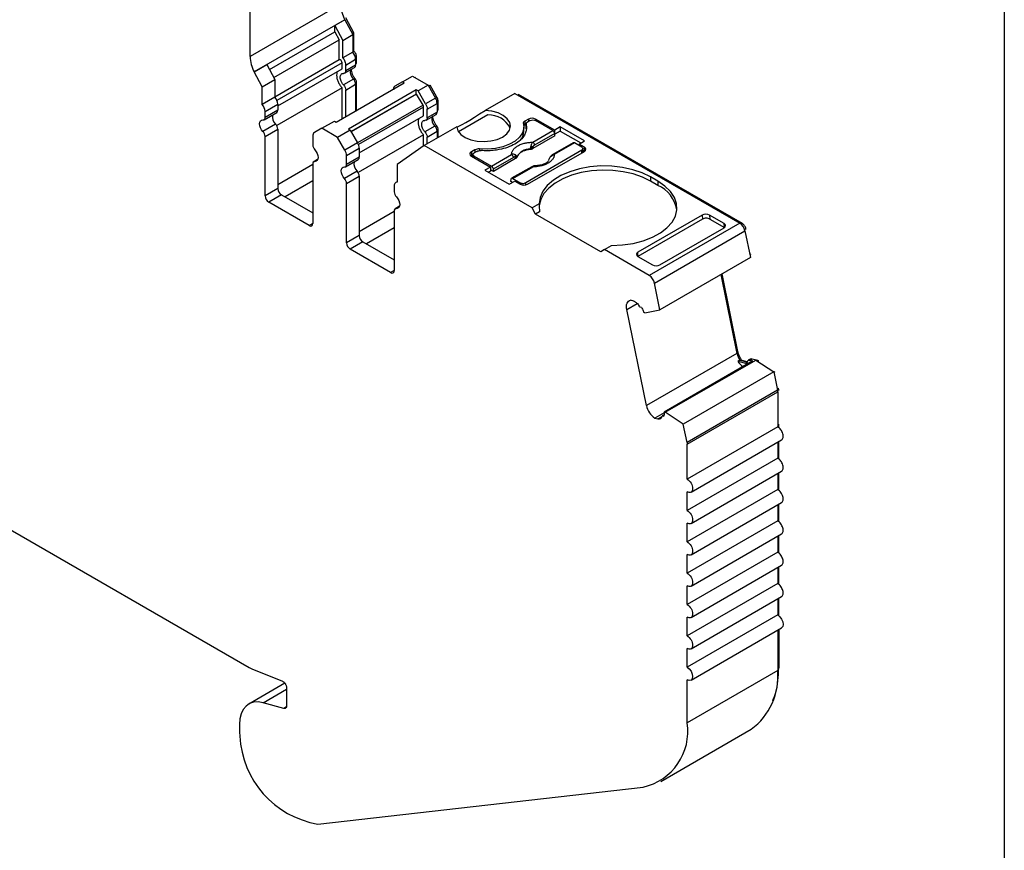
# Model space of a CAD drawing. Header units: millimetres. Extents: x 6 to 273, y 6 to 210.
# Tile 8 of 9: x 235 to 273, y 146 to 178. Entities that reach past the tile are written whole.
import ezdxf

# ---------------------------------------------------------------- set-up
doc = ezdxf.new("R2010")
doc.units = ezdxf.units.MM
doc.linetypes.add('SLD-Solid', pattern=[0])
doc.layers.add('TEXT', color=140, linetype='SLD-Solid', lineweight=25)

msp = doc.modelspace()

# ---------------------------------------------------------------- linework, layer by layer
for p, q in [((243.604, 176.849), (243.604, 182.175)), ((247.139, 178.89), (243.604, 176.849)), ((247.297, 178.285), (243.762, 176.244)), ((247.297, 178.283), (246.909, 178.058)), ((246.909, 177.815), (246.909, 178.058)), ((246.909, 178.058), (247.223, 177.475)), ((247.297, 178.283), (247.297, 178.285)), ((247.297, 178.283), (247.612, 177.7)), ((247.647, 177.771), (247.333, 178.353)), ((244.357, 176.342), (246.909, 177.815)), ((246.909, 177.815), (247.081, 177.494)), ((247.223, 177.475), (247.612, 177.7)), ((247.591, 177.738), (247.647, 177.771)), ((247.612, 177.7), (247.612, 177.015)), ((247.647, 177.061), (247.647, 177.771)), ((244.53, 176.021), (247.081, 177.494)), ((247.081, 176.725), (247.081, 177.494)), ((247.223, 176.79), (247.223, 177.475)), ((247.612, 177.015), (247.223, 176.79)), ((247.612, 177.041), (247.647, 177.061)), ((243.762, 176.242), (244.257, 176.527)), ((244.257, 176.527), (244.571, 175.945)), ((244.571, 175.276), (247.081, 176.725)), ((247.191, 176.594), (244.65, 175.127)), ((247.191, 176.366), (247.191, 176.594)), ((247.333, 176.512), (247.722, 176.736)), ((247.333, 176.284), (247.333, 176.512)), ((247.722, 176.509), (247.333, 176.284)), ((247.713, 176.813), (247.757, 176.838)), ((247.722, 176.736), (247.722, 176.509)), ((247.722, 176.59), (247.757, 176.611)), ((247.722, 176.557), (247.736, 176.565)), ((247.757, 176.611), (247.757, 176.838)), ((243.762, 176.244), (243.762, 176.242)), ((244.076, 175.659), (243.762, 176.242)), ((244.681, 174.917), (247.191, 176.366)), ((247.291, 176.193), (247.68, 176.417)), ((249.548, 175.856), (249.937, 176.081)), ((249.937, 176.081), (250.55, 175.727)), ((244.076, 175.659), (244.571, 175.945)), ((244.571, 175.945), (244.571, 175.259)), ((246.967, 174.285), (249.619, 175.815)), ((247.637, 175.959), (247.248, 175.735)), ((247.333, 175.536), (247.722, 175.76)), ((247.715, 175.962), (247.66, 175.93)), ((247.709, 175.835), (247.757, 175.863)), ((247.722, 175.76), (247.722, 174.72)), ((247.757, 174.741), (247.757, 175.863)), ((249.548, 175.856), (249.257, 175.688)), ((249.619, 175.815), (249.548, 175.856)), ((250.037, 176.023), (250.072, 176.043)), ((250.55, 175.727), (250.161, 175.502)), ((250.55, 175.727), (250.842, 175.222)), ((250.571, 175.691), (250.627, 175.723)), ((250.898, 175.254), (250.627, 175.723)), ((244.076, 174.974), (244.076, 175.659)), ((247.191, 175.618), (244.64, 174.145)), ((247.191, 174.414), (247.191, 175.618)), ((247.333, 174.496), (247.333, 175.536)), ((250.091, 175.543), (247.439, 174.012)), ((250.091, 175.38), (247.545, 173.91)), ((250.103, 175.373), (247.551, 173.9)), ((250.091, 175.38), (250.091, 175.543)), ((250.161, 175.502), (250.091, 175.543)), ((250.103, 175.373), (250.091, 175.38)), ((250.353, 174.94), (250.103, 175.373)), ((250.453, 174.997), (250.161, 175.502)), ((253.937, 175.404), (252.776, 174.734)), ((253.937, 175.404), (262.719, 170.335)), ((254.039, 175.345), (254.075, 175.366)), ((262.825, 170.315), (254.075, 175.366)), ((244.571, 175.259), (244.076, 174.974)), ((244.186, 174.695), (244.681, 174.981)), ((244.681, 174.981), (244.681, 174.754)), ((250.353, 174.94), (247.801, 173.467)), ((250.842, 175.222), (250.453, 174.997)), ((250.515, 174.788), (250.904, 175.013)), ((250.842, 175.222), (250.898, 175.254)), ((250.895, 175.089), (250.939, 175.115)), ((250.904, 175.013), (250.904, 174.672)), ((250.939, 174.774), (250.939, 175.115)), ((244.145, 174.376), (244.64, 174.662)), ((244.681, 174.754), (244.186, 174.468)), ((244.186, 174.468), (244.186, 174.695)), ((250.373, 174.87), (247.832, 173.403)), ((250.373, 174.529), (250.373, 174.87)), ((250.473, 174.356), (250.862, 174.58)), ((250.515, 174.447), (250.515, 174.788)), ((250.904, 174.672), (250.515, 174.447)), ((250.904, 174.754), (250.939, 174.774)), ((250.904, 174.72), (250.918, 174.728)), ((252.889, 174.564), (251.743, 173.902)), ((244.596, 174.204), (244.101, 173.918)), ((246.401, 174.04), (246.896, 174.325)), ((246.896, 174.325), (246.967, 174.285)), ((247.863, 173.08), (250.373, 174.529)), ((254.467, 174.404), (254.326, 174.323)), ((254.326, 174.323), (254.326, 174.159)), ((254.375, 174.188), (254.326, 174.159)), ((254.374, 174.2), (254.374, 174.037)), ((254.376, 174.021), (254.376, 174.184)), ((254.538, 174.343), (254.432, 174.282)), ((254.467, 174.404), (254.467, 174.302)), ((255.496, 173.974), (254.75, 174.404)), ((254.75, 174.404), (254.75, 174.343)), ((255.428, 173.952), (254.75, 174.343)), ((244.186, 173.719), (244.681, 174.005)), ((244.681, 174.005), (244.681, 171.685)), ((246.401, 174.04), (246.11, 173.871)), ((247.015, 173.686), (246.401, 174.04)), ((247.51, 173.971), (247.015, 173.686)), ((247.439, 174.012), (247.51, 173.971)), ((247.51, 173.971), (247.801, 173.467)), ((250.373, 173.781), (247.822, 172.308)), ((250.373, 173.344), (250.373, 173.781)), ((251.669, 174.095), (250.402, 173.363)), ((250.819, 174.122), (250.43, 173.898)), ((250.515, 173.699), (250.904, 173.924)), ((250.897, 174.125), (250.842, 174.094)), ((250.891, 173.998), (250.939, 174.026)), ((250.904, 173.924), (250.904, 173.653)), ((250.939, 173.674), (250.939, 174.026)), ((254.288, 173.925), (254.288, 174.088)), ((254.641, 173.497), (255.428, 173.952)), ((255.498, 173.837), (254.711, 173.382)), ((255.708, 174.097), (255.496, 173.974)), ((255.496, 173.85), (255.496, 173.974)), ((255.505, 173.744), (255.498, 173.837)), ((255.708, 173.933), (255.5, 173.813)), ((256.656, 173.549), (255.708, 174.097)), ((255.708, 174.097), (255.708, 173.933)), ((255.708, 173.933), (256.515, 173.467)), ((244.186, 171.399), (244.186, 173.719)), ((246.048, 173.734), (246.048, 173.393)), ((247.306, 173.181), (247.015, 173.686)), ((247.801, 173.467), (247.306, 173.181)), ((250.515, 173.429), (250.515, 173.699)), ((255.505, 173.744), (254.64, 173.245)), ((256.215, 173.474), (255.428, 173.019)), ((256.265, 173.469), (255.478, 173.014)), ((256.553, 173.302), (256.265, 173.469)), ((256.444, 173.427), (256.656, 173.549)), ((256.66, 173.302), (256.444, 173.427)), ((256.444, 173.427), (256.444, 173.365)), ((247.368, 172.972), (247.863, 173.258)), ((247.863, 173.258), (247.863, 172.917)), ((250.402, 173.363), (249.34, 172.62)), ((254.609, 170.935), (250.402, 173.363)), ((252.382, 173.2), (252.24, 173.118)), ((252.24, 173.118), (252.24, 172.955)), ((252.302, 173.016), (252.302, 172.919)), ((252.452, 173.139), (252.346, 173.078)), ((252.382, 173.2), (252.382, 173.098)), ((252.554, 173.233), (252.554, 173.17)), ((253.024, 172.564), (253.811, 173.018)), ((256.553, 173.18), (254.361, 171.914)), ((254.432, 171.853), (256.66, 173.139)), ((254.533, 173.228), (254.534, 173.213)), ((254.64, 173.245), (254.637, 173.31)), ((256.553, 173.078), (256.553, 173.18)), ((256.597, 173.103), (256.597, 173.241)), ((256.66, 173.139), (256.597, 173.175)), ((256.66, 173.139), (256.66, 173.302)), ((244.681, 171.848), (246.048, 172.637)), ((246.048, 172.645), (246.048, 170.324)), ((246.25, 172.829), (246.089, 172.736)), ((246.133, 172.745), (246.242, 172.809)), ((247.327, 172.539), (247.822, 172.825)), ((247.368, 172.631), (247.368, 172.972)), ((247.863, 172.917), (247.368, 172.631)), ((249.34, 172.62), (249.34, 171.935)), ((252.302, 172.991), (252.24, 172.955)), ((252.24, 172.955), (252.985, 172.525)), ((252.346, 172.955), (253.024, 172.564)), ((252.346, 172.894), (252.346, 172.955)), ((253.881, 172.903), (253.094, 172.449)), ((253.966, 172.856), (253.101, 172.356)), ((253.966, 172.856), (253.96, 172.919)), ((254.021, 172.917), (254.02, 172.931)), ((247.778, 172.367), (247.283, 172.081)), ((252.985, 172.525), (252.773, 172.403)), ((252.773, 172.403), (253.721, 171.855)), ((252.985, 172.362), (252.915, 172.321)), ((252.985, 172.525), (252.985, 172.362)), ((253.101, 172.356), (252.985, 172.423)), ((253.094, 172.449), (253.101, 172.356)), ((254.598, 172.54), (253.811, 172.086)), ((253.861, 172.081), (254.648, 172.535)), ((246.048, 171.984), (244.964, 171.358)), ((247.368, 171.883), (247.863, 172.168)), ((247.368, 169.562), (247.368, 171.883)), ((247.863, 172.168), (247.863, 169.848)), ((249.34, 171.949), (249.292, 171.921)), ((253.721, 171.855), (253.934, 171.978)), ((253.783, 171.962), (253.79, 172.047)), ((253.845, 171.927), (253.783, 171.962)), ((253.861, 172.081), (254.149, 171.914)), ((253.934, 171.978), (254.149, 171.853)), ((254.149, 171.914), (254.149, 171.853)), ((254.361, 171.828), (254.361, 171.914)), ((259.523, 171.976), (259.24, 172.139)), ((259.24, 172.139), (259.24, 171.976)), ((259.523, 171.812), (259.24, 171.976)), ((259.523, 171.976), (259.523, 171.812)), ((244.681, 171.685), (244.186, 171.399)), ((249.23, 171.784), (249.23, 171.556)), ((244.823, 171.44), (244.328, 171.154)), ((245.906, 170.243), (244.328, 171.154)), ((244.823, 171.44), (246.048, 170.732)), ((254.887, 171.095), (254.609, 170.935)), ((247.863, 170.011), (249.23, 170.8)), ((249.23, 170.808), (249.23, 168.487)), ((249.432, 170.992), (249.271, 170.899)), ((249.315, 170.908), (249.424, 170.972)), ((254.75, 170.69), (254.609, 170.935)), ((254.902, 170.777), (254.75, 170.69)), ((246.048, 170.324), (245.906, 170.243)), ((257.296, 169.22), (254.75, 170.69)), ((261.255, 170.649), (258.746, 169.2)), ((261.268, 170.492), (258.746, 169.036)), ((262.719, 170.335), (259.183, 168.294)), ((261.255, 170.649), (261.268, 170.492)), ((262.11, 170.319), (261.539, 170.649)), ((261.539, 170.649), (261.551, 170.493)), ((261.551, 170.493), (262.122, 170.163)), ((262.123, 170.163), (262.11, 170.319)), ((262.78, 170.289), (262.825, 170.315)), ((249.23, 170.147), (248.146, 169.521)), ((259.388, 167.994), (262.923, 170.035)), ((259.601, 168.707), (262.11, 170.155)), ((262.91, 170.085), (262.961, 170.115)), ((262.923, 170.035), (263.137, 168.993)), ((262.968, 170.081), (262.961, 170.115)), ((247.863, 169.848), (247.368, 169.562)), ((248.005, 169.603), (247.51, 169.317)), ((248.005, 169.603), (249.23, 168.896)), ((249.088, 168.406), (247.51, 169.317)), ((257.437, 169.302), (257.296, 169.22)), ((257.437, 169.302), (257.716, 169.463)), ((259.183, 168.294), (257.437, 169.302)), ((258.735, 169.043), (258.746, 169.2)), ((258.745, 169.036), (259.317, 168.706)), ((263.137, 168.993), (259.601, 166.952)), ((263.113, 169.108), (263.161, 169.136)), ((249.23, 168.487), (249.088, 168.406)), ((261.982, 168.326), (262.612, 165.245)), ((262.65, 165.325), (262.03, 168.354)), ((259.601, 166.952), (259.388, 167.994)), ((258.578, 167.289), (258.457, 167.322)), ((258.308, 166.96), (258.717, 167.195)), ((259.077, 163.204), (258.308, 166.96)), ((258.885, 167.038), (258.835, 167.051)), ((259.015, 166.834), (259.601, 166.952)), ((259.015, 166.834), (258.974, 166.845)), ((262.602, 165.297), (262.65, 165.325)), ((262.612, 165.245), (259.077, 163.204)), ((263.235, 164.955), (259.77, 162.955)), ((259.811, 162.944), (263.347, 164.985)), ((262.719, 164.984), (262.649, 164.943)), ((262.649, 164.943), (262.949, 164.862)), ((262.719, 164.984), (263.019, 164.903)), ((262.809, 164.965), (262.803, 164.961)), ((263.006, 164.912), (262.809, 164.965)), ((263.121, 165.016), (263.05, 164.976)), ((263.203, 165.024), (263.132, 164.983)), ((263.132, 164.983), (263.235, 164.955)), ((263.305, 164.996), (263.203, 165.024)), ((263.347, 164.985), (263.305, 164.996)), ((263.43, 164.968), (263.327, 164.995)), ((263.347, 164.985), (264.05, 164.522)), ((263.42, 164.937), (263.459, 164.96)), ((263.459, 164.96), (263.43, 164.968)), ((262.949, 164.862), (262.998, 164.891)), ((264.05, 164.522), (260.515, 162.481)), ((264.05, 164.522), (264.197, 163.806)), ((264.053, 164.51), (264.101, 164.538)), ((264.197, 163.806), (260.662, 161.765)), ((264.186, 163.857), (264.235, 163.885)), ((264.195, 163.814), (264.24, 163.84)), ((264.24, 163.792), (264.24, 163.84)), ((260.669, 161.697), (264.204, 163.738)), ((264.204, 163.738), (264.204, 162.373)), ((259.77, 162.929), (259.4, 162.716)), ((259.4, 162.716), (259.52, 162.683)), ((259.52, 162.683), (259.668, 162.769)), ((259.766, 162.849), (259.685, 162.802)), ((259.704, 162.804), (259.764, 162.839)), ((259.704, 162.804), (259.754, 162.79)), ((259.77, 162.955), (259.811, 162.944)), ((260.515, 162.481), (259.811, 162.944)), ((260.662, 161.765), (260.515, 162.481)), ((264.204, 162.373), (260.669, 160.332)), ((264.204, 162.455), (264.24, 162.476)), ((264.24, 162.345), (264.24, 162.476)), ((260.819, 159.828), (264.354, 161.869)), ((260.669, 160.332), (260.669, 161.697)), ((264.204, 161.782), (264.204, 161.149)), ((264.24, 161.12), (264.24, 161.803)), ((264.204, 161.149), (260.669, 159.108)), ((260.819, 158.603), (264.354, 160.644)), ((264.204, 160.557), (264.204, 159.924)), ((264.24, 159.895), (264.24, 160.578)), ((264.204, 159.924), (260.669, 157.883)), ((260.669, 159.108), (260.669, 159.843)), ((260.819, 157.378), (264.354, 159.419)), ((264.204, 159.332), (264.204, 158.699)), ((264.24, 158.67), (264.24, 159.353)), ((233.427, 158.822), (243.56, 152.972)), ((264.204, 158.699), (260.669, 156.658)), ((260.669, 157.883), (260.669, 158.618)), ((260.819, 156.153), (264.354, 158.194)), ((264.204, 158.108), (264.204, 157.474)), ((264.24, 157.446), (264.24, 158.128)), ((264.204, 157.474), (260.669, 155.433)), ((260.669, 156.658), (260.669, 157.393)), ((260.819, 154.928), (264.354, 156.969)), ((264.204, 156.883), (264.204, 156.249)), ((264.24, 156.221), (264.24, 156.903)), ((264.204, 156.249), (260.669, 154.208)), ((260.669, 155.433), (260.669, 156.168)), ((260.819, 153.704), (264.354, 155.745)), ((264.204, 155.658), (264.204, 155.025)), ((264.24, 154.996), (264.24, 155.678)), ((264.204, 155.025), (260.669, 152.984)), ((260.669, 154.208), (260.669, 154.943)), ((260.819, 152.479), (264.354, 154.52)), ((264.204, 154.433), (264.204, 152.852)), ((264.24, 154.454), (264.24, 152.954)), ((260.669, 152.984), (260.669, 153.718)), ((243.664, 152.921), (244.865, 152.436)), ((264.204, 152.852), (260.669, 150.811)), ((264.24, 152.954), (264.204, 152.934)), ((244.96, 152.358), (243.552, 151.546)), ((260.669, 150.811), (260.669, 152.494)), ((244.108, 151.595), (245.028, 152.126)), ((245.028, 152.18), (245.028, 151.475)), ((244.923, 151.377), (244.108, 151.595)), ((245.021, 151.434), (244.923, 151.377)), ((243.189, 150.743), (243.189, 150.498)), ((259.633, 148.522), (263.169, 150.563)), ((246.243, 146.856), (258.949, 148.301))]:
    msp.add_line(p, q)
at = {"flags": 128}
for points in [[(251.669, 174.095), (251.718, 173.943), (251.832, 173.803), (252.003, 173.685), (252.221, 173.595), (252.471, 173.54), (252.737, 173.523), (253.002, 173.545), (253.248, 173.606), (253.46, 173.7), (253.623, 173.822), (253.728, 173.965), (253.767, 174.118), (253.738, 174.271), (253.643, 174.416), (253.487, 174.541), (253.281, 174.64), (253.039, 174.706), (252.776, 174.734)], [(244.101, 173.918), (244.049, 173.985), (244.009, 174.062), (243.983, 174.141), (243.974, 174.216), (243.983, 174.281), (244.009, 174.33), (244.049, 174.36), (244.101, 174.367)], [(254.27, 174.223), (254.286, 174.042), (254.237, 173.864), (254.124, 173.695), (253.954, 173.543), (253.732, 173.415), (253.469, 173.317), (253.177, 173.252), (252.867, 173.223), (252.554, 173.233)], [(246.133, 173.194), (246.185, 173.127), (246.225, 173.051), (246.251, 172.972), (246.26, 172.896), (246.251, 172.832), (246.225, 172.782), (246.185, 172.753), (246.133, 172.745)], [(247.283, 172.081), (247.231, 172.149), (247.191, 172.225), (247.165, 172.304), (247.156, 172.379), (247.165, 172.444), (247.191, 172.493), (247.231, 172.523), (247.283, 172.53)], [(259.24, 172.139), (258.913, 172.299), (258.543, 172.424), (258.142, 172.513), (257.722, 172.561), (257.293, 172.568), (256.868, 172.533), (256.459, 172.457), (256.079, 172.344), (255.736, 172.194), (255.442, 172.014), (255.204, 171.808), (255.029, 171.582), (254.923, 171.342), (254.887, 171.095)], [(259.24, 171.976), (258.921, 172.132), (258.562, 172.256), (258.173, 172.344), (257.764, 172.395), (257.346, 172.406), (256.931, 172.377), (256.529, 172.31), (256.152, 172.206), (255.809, 172.067), (255.51, 171.899), (255.263, 171.704), (255.075, 171.488), (254.95, 171.258), (254.891, 171.019), (254.889, 170.99)], [(257.716, 169.463), (258.143, 169.483), (258.559, 169.544), (258.951, 169.645), (259.308, 169.783), (259.62, 169.952), (259.878, 170.15), (260.075, 170.37), (260.206, 170.606), (260.266, 170.851), (260.254, 171.099), (260.171, 171.342), (260.018, 171.573), (259.8, 171.786), (259.523, 171.976)], [(249.315, 171.358), (249.367, 171.29), (249.407, 171.214), (249.433, 171.135), (249.442, 171.06), (249.433, 170.995), (249.407, 170.945), (249.367, 170.916), (249.315, 170.908)], [(258.308, 166.96), (258.298, 167.028), (258.297, 167.093), (258.304, 167.153), (258.32, 167.205), (258.344, 167.249), (258.375, 167.284), (258.413, 167.308), (258.457, 167.322)], [(264.204, 155.025), (264.285, 154.959), (264.354, 154.866), (264.4, 154.76), (264.416, 154.657), (264.4, 154.573), (264.354, 154.52), (264.354, 154.52)], [(260.669, 152.984), (260.75, 152.918), (260.819, 152.825), (260.865, 152.719), (260.881, 152.616), (260.865, 152.532), (260.819, 152.479), (260.75, 152.465), (260.669, 152.494)], [(244.108, 151.595), (243.917, 151.627), (243.74, 151.615), (243.581, 151.562), (243.445, 151.467), (243.335, 151.333), (243.255, 151.165), (243.206, 150.966), (243.189, 150.743)]]:
    msp.add_lwpolyline(points, dxfattribs=at)
for centre, radius, start, end in [((248.531, 178.93), 1.392, 181.6276, 207.6195), ((244.995, 176.889), 1.392, 181.6277, 207.6194), ((247.26, 176.715), 0.462, 2.6816, 40.4811), ((247.623, 176.498), 0.0995, 305.3061, 6.0062), ((247.906, 176.248), 0.395, 168.7921, 226.9559), ((247.411, 175.745), 0.311, 2.826, 43.4312), ((243.725, 174.674), 0.462, 2.6816, 40.4811), ((244.22, 174.96), 0.462, 2.6816, 40.4811), ((250.471, 174.998), 0.433, 1.9565, 31.1437), ((244.866, 174.492), 0.395, 168.7921, 226.956), ((244.582, 174.743), 0.0995, 305.3061, 6.006), ((250.805, 174.662), 0.0995, 305.3058, 6.0064), ((252.918, 173.623), 0.941, 26.8065, 91.7504), ((244.102, 174.452), 0.0853, 269.3918, 10.3652), ((244.37, 173.99), 0.311, 2.8262, 43.4311), ((251.088, 174.411), 0.395, 168.7921, 226.9559), ((254.36, 174.237), 0.0919, 112.1145, 189.0941), ((254.395, 174.035), 0.142, 119.0446, 139.603), ((254.609, 174.131), 0.307, 62.6097, 117.3903), ((243.875, 173.704), 0.311, 2.8261, 43.4314), ((246.198, 173.749), 0.151, 125.6981, 185.6204), ((250.593, 173.908), 0.311, 2.8261, 43.4312), ((253.717, 173.934), 0.571, 319.1391, 359.0469), ((246.359, 173.408), 0.311, 182.8263, 223.4312), ((247.431, 173.243), 0.433, 1.9565, 31.1437), ((254.557, 173.367), 0.155, 5.689, 57.1991), ((246.936, 172.957), 0.433, 1.9565, 31.1438), ((252.271, 173.037), 0.0873, 110.7834, 249.2166), ((252.521, 172.934), 0.301, 83.6694, 117.5975), ((253.727, 172.888), 0.155, 5.689, 57.1991), ((254.522, 172.655), 0.573, 88.8448, 151.1498), ((254.314, 172.927), 0.5, 49.8822, 58.7426), ((255.448, 172.974), 0.0497, 54.016, 114.6959), ((256.629, 173.221), 0.0873, 290.7834, 69.2166), ((246.132, 172.66), 0.0853, 89.3919, 190.3656), ((247.284, 172.616), 0.0853, 269.3919, 10.3655), ((248.048, 172.655), 0.395, 168.7921, 226.9559), ((247.764, 172.906), 0.0995, 305.306, 6.0062), ((253.852, 172.966), 0.118, 336.668, 18.1748), ((255.321, 172.916), 0.00686, 52.5203, 103.5056), ((247.552, 172.153), 0.311, 2.8262, 43.4312), ((254.618, 172.495), 0.0498, 54.0182, 114.6714), ((247.057, 171.867), 0.311, 2.8262, 43.4312), ((249.359, 171.805), 0.131, 98.3858, 189.5015), ((254.291, 172.126), 0.307, 242.6097, 297.3903), ((244.988, 171.699), 0.307, 182.6056, 237.3945), ((249.541, 171.572), 0.311, 182.8262, 223.4312), ((258.962, 170.61), 1.327, 10.5524, 64.9631), ((244.493, 171.413), 0.307, 182.6057, 237.3945), ((249.314, 170.823), 0.0853, 89.3918, 190.3653), ((245.962, 170.31), 0.0873, 230.7969, 9.2139), ((262.463, 169.94), 0.47, 11.6277, 57.0662), ((247.675, 169.576), 0.307, 182.6055, 237.3946), ((248.17, 169.862), 0.307, 182.6055, 237.3946), ((249.144, 168.473), 0.0873, 230.7971, 9.2142), ((258.927, 167.899), 0.47, 11.6278, 57.0661), ((263.402, 165.415), 0.807, 192.1609, 212.3128), ((263.28, 165.325), 0.738, 211.2207, 233.7985), ((263.171, 164.923), 0.106, 72.2508, 117.9623), ((259.854, 163.367), 0.794, 191.8185, 235.1115), ((243.981, 153.698), 0.839, 239.8498, 247.8278), ((261.635, 152.635), 2.578, 306.4912, 4.8209), ((258.464, 150.477), 2.23, 282.5615, 8.6014), ((245.016, 150.501), 1.827, 180.1073, 186.5483), ((246.859, 150.465), 3.662, 182.6985, 260.3164)]:
    msp.add_arc(centre, radius, start, end)
for centre, major_axis, ratio, start_param, end_param in [((252.717, 174.761), (1.05, 0.672), 0.043548, 3.181704, 4.740184), ((257.437, 169.628), (-1.803, 3.123), 0.577335, 0.787087, 0.89248), ((261.397, 170.567), (0.2, 0.001), 0.577279, 0.781586, 2.352382), ((261.409, 170.411), (0.2, 0.001), 0.577279, 0.781586, 2.352383), ((261.968, 170.237), (0.2, 0.001), 0.577279, 5.493975, 7.064772), ((258.887, 169.118), (0.2, 0.001), 0.577279, 2.352383, 3.923179), ((259.459, 168.788), (0.2, 0.001), 0.577279, 3.923179, 5.493975)]:
    msp.add_ellipse(centre, major_axis=major_axis, ratio=ratio, start_param=start_param, end_param=end_param)
for points, knots in [([(247.757, 176.838), (247.757, 176.875), (247.746, 176.918), (247.706, 176.998), (247.678, 177.035), (247.647, 177.061)], [0, 0, 0, 0, 0.5, 0.5, 1, 1, 1, 1]), ([(247.191, 176.594), (247.191, 176.623), (247.176, 176.66), (247.131, 176.714), (247.102, 176.729), (247.081, 176.725)], [0, 0, 0, 0, 0.5, 0.5, 1, 1, 1, 1]), ([(247.223, 176.79), (247.256, 176.75), (247.284, 176.702), (247.322, 176.605), (247.333, 176.556), (247.333, 176.512)], [0, 0, 0, 0, 0.5, 0.5, 1, 1, 1, 1]), ([(247.736, 176.566), (247.739, 176.568), (247.747, 176.573), (247.755, 176.588), (247.756, 176.603), (247.757, 176.611)], [0, 0, 0, 0, 0.2622203, 0.6311102, 1, 1, 1, 1]), ([(247.016, 176.265), (247.008, 176.251), (246.984, 176.212), (246.975, 176.116), (246.989, 175.99), (247.033, 175.857), (247.101, 175.726), (247.161, 175.654), (247.191, 175.618)], [0, 0, 0, 0, 0.093688, 0.274951, 0.456213, 0.637475, 0.818738, 1, 1, 1, 1]), ([(247.248, 175.735), (247.236, 175.749), (247.211, 175.777), (247.18, 175.826), (247.15, 175.886), (247.126, 175.958), (247.118, 176.034), (247.126, 176.1), (247.153, 176.149), (247.193, 176.182), (247.23, 176.183), (247.248, 176.184)], [0, 0, 0, 0, 0.08328, 0.165662, 0.250294, 0.373781, 0.500178, 0.623657, 0.750052, 0.874275, 1, 1, 1, 1]), ([(247.547, 176.34), (247.549, 176.314), (247.554, 176.254), (247.588, 176.153), (247.642, 176.049), (247.69, 175.991), (247.715, 175.962)], [0, 0, 0, 0, 0.2131638, 0.4754425, 0.7377213, 1, 1, 1, 1]), ([(249.257, 175.688), (249.25, 175.684), (249.238, 175.675), (249.222, 175.657), (249.208, 175.632), (249.197, 175.597), (249.195, 175.566), (249.194, 175.55)], [0, 0, 0, 0, 0.166556, 0.332331, 0.500193, 0.749367, 1, 1, 1, 1]), ([(250.918, 174.729), (250.921, 174.731), (250.929, 174.736), (250.937, 174.751), (250.938, 174.766), (250.939, 174.774)], [0, 0, 0, 0, 0.262221, 0.63111, 1, 1, 1, 1]), ([(250.198, 174.428), (250.19, 174.414), (250.166, 174.375), (250.157, 174.279), (250.171, 174.153), (250.215, 174.02), (250.283, 173.889), (250.343, 173.817), (250.373, 173.781)], [0, 0, 0, 0, 0.0936888, 0.274951, 0.4562133, 0.6374755, 0.8187378, 1, 1, 1, 1]), ([(250.43, 173.898), (250.418, 173.912), (250.393, 173.94), (250.362, 173.989), (250.332, 174.049), (250.308, 174.121), (250.3, 174.197), (250.308, 174.263), (250.335, 174.312), (250.375, 174.345), (250.412, 174.346), (250.43, 174.347)], [0, 0, 0, 0, 0.0832795, 0.1656625, 0.2502941, 0.3737808, 0.5001782, 0.6236571, 0.7500515, 0.8742751, 1, 1, 1, 1]), ([(250.728, 174.527), (250.727, 174.525), (250.723, 174.495), (250.737, 174.422), (250.769, 174.317), (250.824, 174.212), (250.873, 174.154), (250.897, 174.125)], [0, 0, 0, 0, 0.013351, 0.260014, 0.506676, 0.753338, 1, 1, 1, 1]), ([(254.376, 174.184), (254.38, 174.161), (254.39, 174.115), (254.393, 174.046), (254.387, 173.977), (254.372, 173.909), (254.347, 173.841), (254.291, 173.73), (254.172, 173.582), (253.947, 173.419), (253.664, 173.289), (253.372, 173.211), (253.1, 173.171), (252.861, 173.158), (252.702, 173.167), (252.622, 173.172)], [0, 0, 0, 0, 0.042112, 0.083729, 0.125101, 0.166484, 0.208132, 0.250294, 0.375098, 0.50009, 0.624895, 0.749887, 0.833557, 0.916248, 1, 1, 1, 1]), ([(254.432, 174.282), (254.422, 174.275), (254.401, 174.262), (254.382, 174.237), (254.372, 174.211), (254.374, 174.193), (254.376, 174.184)], [0, 0, 0, 0, 0.249233, 0.499959, 0.749241, 1, 1, 1, 1]), ([(254.538, 174.343), (254.566, 174.359), (254.605, 174.368), (254.684, 174.368), (254.723, 174.359), (254.75, 174.343)], [0, 0, 0, 0, 0.5, 0.5, 1, 1, 1, 1]), ([(255.498, 173.837), (255.497, 173.858), (255.489, 173.882), (255.463, 173.924), (255.445, 173.942), (255.428, 173.952)], [0, 0, 0, 0, 0.5, 0.5, 1, 1, 1, 1]), ([(253.811, 173.018), (253.812, 173.034), (253.813, 173.064), (253.825, 173.108), (253.843, 173.152), (253.879, 173.211), (253.943, 173.283), (254.051, 173.359), (254.183, 173.421), (254.33, 173.465), (254.484, 173.492), (254.589, 173.496), (254.641, 173.497)], [0, 0, 0, 0, 0.06027, 0.120056, 0.179893, 0.240314, 0.370015, 0.500128, 0.629829, 0.759943, 0.879871, 1, 1, 1, 1]), ([(254.574, 173.355), (254.578, 173.368), (254.586, 173.397), (254.602, 173.436), (254.62, 173.472), (254.634, 173.489), (254.641, 173.497)], [0, 0, 0, 0, 0.220475, 0.499075, 0.748119, 1, 1, 1, 1]), ([(256.265, 173.469), (256.256, 173.473), (256.239, 173.48), (256.221, 173.48), (256.216, 173.474), (256.215, 173.473)], [0, 0, 0, 0, 0.472475, 0.944949, 1, 1, 1, 1]), ([(252.346, 172.955), (252.318, 172.971), (252.302, 172.994), (252.302, 173.039), (252.318, 173.062), (252.346, 173.078)], [0, 0, 0, 0, 0.5, 0.5, 1, 1, 1, 1]), ([(254.534, 173.213), (254.508, 173.21), (254.458, 173.203), (254.386, 173.188), (254.318, 173.167), (254.254, 173.142), (254.191, 173.11), (254.131, 173.069), (254.08, 173.021), (254.042, 172.97), (254.028, 172.935), (254.021, 172.917)], [0, 0, 0, 0, 0.101069, 0.200103, 0.298615, 0.398141, 0.500173, 0.626627, 0.756016, 0.877292, 1, 1, 1, 1]), ([(254.533, 173.228), (254.538, 173.24), (254.547, 173.263), (254.558, 173.297), (254.567, 173.328), (254.572, 173.346), (254.574, 173.355)], [0, 0, 0, 0, 0.306881, 0.575882, 0.806979, 1, 1, 1, 1]), ([(254.637, 173.31), (254.625, 173.298), (254.595, 173.267), (254.557, 173.243), (254.533, 173.228)], [0, 0, 0, 0, 0.389276, 1, 1, 1, 1]), ([(254.64, 173.245), (254.63, 173.239), (254.61, 173.229), (254.573, 173.218), (254.547, 173.214), (254.534, 173.213)], [0, 0, 0, 0, 0.335719, 0.664281, 1, 1, 1, 1]), ([(254.711, 173.382), (254.697, 173.373), (254.67, 173.355), (254.647, 173.324), (254.637, 173.31)], [0, 0, 0, 0, 0.521485, 1, 1, 1, 1]), ([(255.478, 173.014), (255.477, 172.999), (255.475, 172.969), (255.464, 172.925), (255.445, 172.881), (255.41, 172.822), (255.345, 172.75), (255.238, 172.674), (255.106, 172.612), (254.959, 172.568), (254.804, 172.541), (254.7, 172.537), (254.648, 172.535)], [0, 0, 0, 0, 0.06027, 0.120056, 0.179893, 0.240314, 0.370015, 0.500128, 0.629829, 0.759943, 0.879871, 1, 1, 1, 1]), ([(255.428, 173.019), (255.406, 173.005), (255.367, 172.98), (255.334, 172.94), (255.319, 172.923)], [0, 0, 0, 0, 0.553024, 1, 1, 1, 1]), ([(256.553, 173.302), (256.581, 173.286), (256.597, 173.264), (256.597, 173.218), (256.581, 173.196), (256.553, 173.18)], [0, 0, 0, 0, 0.5, 0.5, 1, 1, 1, 1]), ([(253.96, 172.919), (253.952, 172.92), (253.937, 172.924), (253.91, 172.918), (253.891, 172.908), (253.881, 172.903)], [0, 0, 0, 0, 0.317222, 0.645084, 1, 1, 1, 1]), ([(254.02, 172.931), (254.016, 172.93), (254.01, 172.927), (253.993, 172.923), (253.976, 172.921), (253.965, 172.92), (253.96, 172.919)], [0, 0, 0, 0, 0.332097, 0.61117, 0.833934, 1, 1, 1, 1]), ([(254.021, 172.917), (254.018, 172.909), (254.012, 172.894), (253.993, 172.873), (253.975, 172.861), (253.966, 172.856)], [0, 0, 0, 0, 0.3357194, 0.6642806, 1, 1, 1, 1]), ([(255.263, 172.787), (255.242, 172.758), (255.2, 172.7), (255.059, 172.63), (254.891, 172.584), (254.763, 172.579), (254.709, 172.576)], [0, 0, 0, 0, 0.261846, 0.528245, 0.802184, 1, 1, 1, 1]), ([(253.024, 172.564), (253.041, 172.554), (253.059, 172.536), (253.084, 172.494), (253.093, 172.47), (253.094, 172.449)], [0, 0, 0, 0, 0.5, 0.5, 1, 1, 1, 1]), ([(254.701, 172.574), (254.684, 172.572), (254.651, 172.567), (254.615, 172.549), (254.598, 172.54)], [0, 0, 0, 0, 0.512278, 1, 1, 1, 1]), ([(254.648, 172.535), (254.661, 172.549), (254.681, 172.57), (254.696, 172.572), (254.7, 172.573)], [0, 0, 0, 0, 0.682117, 1, 1, 1, 1]), ([(254.7, 172.573), (254.701, 172.573), (254.707, 172.575), (254.711, 172.572), (254.715, 172.569)], [0, 0, 0, 0, 0.17328, 1, 1, 1, 1]), ([(253.79, 172.047), (253.792, 172.066), (253.8, 172.081), (253.826, 172.093), (253.843, 172.091), (253.861, 172.081)], [0, 0, 0, 0, 0.5, 0.5, 1, 1, 1, 1]), ([(254.149, 171.914), (254.159, 171.909), (254.179, 171.899), (254.216, 171.891), (254.261, 171.888), (254.315, 171.892), (254.346, 171.907), (254.361, 171.914)], [0, 0, 0, 0, 0.168224, 0.3311335, 0.500763, 0.7495865, 1, 1, 1, 1]), ([(262.961, 170.115), (262.953, 170.154), (262.935, 170.195), (262.886, 170.267), (262.855, 170.297), (262.825, 170.315)], [0, 0, 0, 0, 0.5, 0.5, 1, 1, 1, 1]), ([(258.578, 167.289), (258.591, 167.285), (258.616, 167.277), (258.656, 167.253), (258.701, 167.216), (258.75, 167.163), (258.778, 167.115), (258.792, 167.09)], [0, 0, 0, 0, 0.1671016, 0.3319461, 0.5003862, 0.7494426, 1, 1, 1, 1]), ([(258.885, 167.038), (258.897, 167.017), (258.922, 166.976), (258.952, 166.911), (258.966, 166.867), (258.974, 166.845)], [0, 0, 0, 0, 0.334506, 0.665494, 1, 1, 1, 1]), ([(262.809, 164.965), (262.797, 164.983), (262.772, 165.02), (262.738, 165.08), (262.704, 165.15), (262.672, 165.233), (262.658, 165.294), (262.65, 165.325)], [0, 0, 0, 0, 0.166418, 0.332427, 0.500143, 0.749348, 1, 1, 1, 1]), ([(263, 164.896), (263.006, 164.931), (263.023, 164.958), (263.069, 164.988), (263.099, 164.992), (263.132, 164.983)], [0, 0, 0, 0, 0.5, 0.5, 1, 1, 1, 1]), ([(262.949, 164.862), (262.955, 164.861), (262.967, 164.859), (262.983, 164.865), (262.994, 164.877), (262.998, 164.89), (263, 164.896)], [0, 0, 0, 0, 0.24851, 0.499884, 0.748539, 1, 1, 1, 1]), ([(259.674, 162.784), (259.67, 162.771), (259.664, 162.745), (259.646, 162.716), (259.617, 162.69), (259.577, 162.674), (259.539, 162.68), (259.52, 162.683)], [0, 0, 0, 0, 0.167102, 0.331946, 0.500386, 0.749443, 1, 1, 1, 1]), ([(259.77, 162.955), (259.771, 162.935), (259.773, 162.895), (259.768, 162.839), (259.759, 162.807), (259.754, 162.79)], [0, 0, 0, 0, 0.334506, 0.665494, 1, 1, 1, 1]), ([(264.354, 161.869), (264.384, 161.886), (264.404, 161.918), (264.42, 162.003), (264.416, 162.055), (264.384, 162.163), (264.357, 162.217), (264.287, 162.311), (264.246, 162.349), (264.204, 162.373)], [0, 0, 0, 0, 0.25, 0.25, 0.5, 0.5, 0.75, 0.75, 1, 1, 1, 1]), ([(264.354, 160.644), (264.384, 160.661), (264.404, 160.693), (264.42, 160.778), (264.416, 160.831), (264.384, 160.938), (264.357, 160.993), (264.287, 161.086), (264.246, 161.125), (264.204, 161.149)], [0, 0, 0, 0, 0.25, 0.25, 0.5, 0.5, 0.75, 0.75, 1, 1, 1, 1]), ([(260.669, 160.332), (260.724, 160.3), (260.779, 160.242), (260.858, 160.106), (260.881, 160.029), (260.881, 159.901), (260.858, 159.85), (260.779, 159.805), (260.724, 159.81), (260.669, 159.843)], [0, 0, 0, 0, 0.25, 0.25, 0.5, 0.5, 0.75, 0.75, 1, 1, 1, 1]), ([(264.354, 159.419), (264.384, 159.436), (264.404, 159.468), (264.42, 159.553), (264.416, 159.606), (264.384, 159.713), (264.357, 159.768), (264.287, 159.861), (264.246, 159.9), (264.204, 159.924)], [0, 0, 0, 0, 0.25, 0.25, 0.5, 0.5, 0.75, 0.75, 1, 1, 1, 1]), ([(260.669, 159.108), (260.724, 159.076), (260.779, 159.017), (260.858, 158.881), (260.881, 158.804), (260.881, 158.676), (260.858, 158.626), (260.779, 158.58), (260.724, 158.586), (260.669, 158.618)], [0, 0, 0, 0, 0.25, 0.25, 0.5, 0.5, 0.75, 0.75, 1, 1, 1, 1]), ([(264.354, 158.194), (264.384, 158.211), (264.404, 158.244), (264.42, 158.329), (264.416, 158.381), (264.384, 158.488), (264.357, 158.543), (264.287, 158.636), (264.246, 158.675), (264.204, 158.699)], [0, 0, 0, 0, 0.25, 0.25, 0.5, 0.5, 0.75, 0.75, 1, 1, 1, 1]), ([(260.669, 157.883), (260.724, 157.851), (260.779, 157.792), (260.858, 157.656), (260.881, 157.58), (260.881, 157.451), (260.858, 157.401), (260.779, 157.355), (260.724, 157.361), (260.669, 157.393)], [0, 0, 0, 0, 0.25, 0.25, 0.5, 0.5, 0.75, 0.75, 1, 1, 1, 1]), ([(264.354, 156.969), (264.384, 156.986), (264.404, 157.019), (264.42, 157.104), (264.416, 157.156), (264.384, 157.263), (264.357, 157.318), (264.287, 157.412), (264.246, 157.45), (264.204, 157.474)], [0, 0, 0, 0, 0.25, 0.25, 0.5, 0.5, 0.75, 0.75, 1, 1, 1, 1]), ([(260.669, 156.658), (260.724, 156.626), (260.779, 156.568), (260.858, 156.432), (260.881, 156.355), (260.881, 156.226), (260.858, 156.176), (260.779, 156.131), (260.724, 156.136), (260.669, 156.168)], [0, 0, 0, 0, 0.25, 0.25, 0.5, 0.5, 0.75, 0.75, 1, 1, 1, 1]), ([(264.354, 155.745), (264.384, 155.762), (264.404, 155.794), (264.42, 155.879), (264.416, 155.931), (264.384, 156.039), (264.357, 156.093), (264.287, 156.187), (264.246, 156.225), (264.204, 156.249)], [0, 0, 0, 0, 0.25, 0.25, 0.5, 0.5, 0.75, 0.75, 1, 1, 1, 1]), ([(260.669, 155.433), (260.724, 155.401), (260.779, 155.343), (260.858, 155.207), (260.881, 155.13), (260.881, 155.002), (260.858, 154.951), (260.779, 154.906), (260.724, 154.911), (260.669, 154.943)], [0, 0, 0, 0, 0.25, 0.25, 0.5, 0.5, 0.75, 0.75, 1, 1, 1, 1]), ([(260.669, 154.208), (260.724, 154.176), (260.779, 154.118), (260.858, 153.982), (260.881, 153.905), (260.881, 153.777), (260.858, 153.726), (260.779, 153.681), (260.724, 153.686), (260.669, 153.718)], [0, 0, 0, 0, 0.25, 0.25, 0.5, 0.5, 0.75, 0.75, 1, 1, 1, 1]), ([(264.015, 151.682), (264.054, 151.786), (264.144, 152.022), (264.222, 152.449), (264.234, 152.786), (264.24, 152.954)], [0, 0, 0, 0, 0.280591, 0.640296, 1, 1, 1, 1]), ([(244.865, 152.436), (244.875, 152.431), (244.896, 152.421), (244.926, 152.398), (244.954, 152.368), (244.979, 152.333), (245, 152.295), (245.015, 152.256), (245.026, 152.217), (245.027, 152.192), (245.028, 152.18)], [0, 0, 0, 0, 0.127624, 0.2495, 0.371756, 0.500465, 0.623898, 0.750214, 0.874378, 1, 1, 1, 1]), ([(245.028, 151.475), (245.027, 151.463), (245.026, 151.44), (245.015, 151.412), (244.997, 151.388), (244.967, 151.37), (244.937, 151.375), (244.923, 151.377)], [0, 0, 0, 0, 0.167528, 0.331641, 0.500533, 0.749499, 1, 1, 1, 1])]:
    msp.add_open_spline(points, degree=3, knots=knots)
for points in [[(247.333, 176.284), (247.333, 176.221), (247.298, 176.18), (247.248, 176.184)], [(247.248, 175.735), (247.298, 175.68), (247.333, 175.599), (247.333, 175.536)], [(247.757, 175.863), (247.757, 175.894), (247.74, 175.935), (247.715, 175.962)], [(250.373, 174.87), (250.373, 174.891), (250.366, 174.917), (250.353, 174.94)], [(250.453, 174.997), (250.492, 174.929), (250.515, 174.852), (250.515, 174.788)], [(250.939, 175.115), (250.939, 175.158), (250.924, 175.209), (250.898, 175.254)], [(250.515, 174.447), (250.515, 174.384), (250.48, 174.343), (250.43, 174.347)], [(250.43, 173.898), (250.48, 173.844), (250.515, 173.762), (250.515, 173.699)], [(250.939, 174.026), (250.939, 174.057), (250.922, 174.098), (250.897, 174.125)], [(252.452, 173.139), (252.496, 173.164), (252.561, 173.177), (252.622, 173.172)], [(253.964, 173.002), (253.92, 173.031), (253.864, 173.034), (253.811, 173.018)], [(255.325, 172.921), (255.368, 172.968), (255.424, 172.999), (255.478, 173.014)], [(254.02, 172.931), (254.014, 172.956), (253.995, 172.981), (253.964, 173.002)], [(255.269, 172.803), (255.275, 172.846), (255.293, 172.887), (255.325, 172.921)], [(258.835, 167.051), (258.82, 167.055), (258.803, 167.071), (258.792, 167.09)], [(264.204, 163.738), (264.204, 163.759), (264.202, 163.782), (264.197, 163.806)], [(264.24, 163.84), (264.24, 163.854), (264.238, 163.869), (264.235, 163.885)], [(259.674, 162.784), (259.677, 162.8), (259.689, 162.808), (259.704, 162.804)], [(260.662, 161.765), (260.666, 161.741), (260.669, 161.718), (260.669, 161.697)]]:
    msp.add_open_spline(points, degree=3)
at = {"layer": 'TEXT'}
msp.add_line((273.05, 209.55), (273.05, 6.35), dxfattribs=at)

doc.saveas('drawing.dxf')
